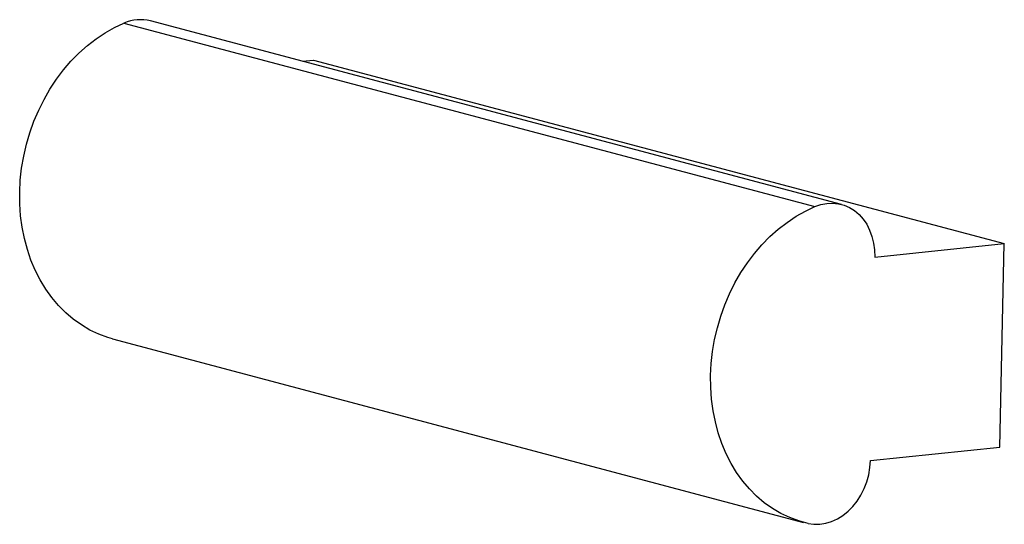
# Model space of a CAD drawing. Header units: millimetres. Extents: x -247 to 1, y -45 to 82.
import ezdxf

# ---------------------------------------------------------------- set-up
doc = ezdxf.new("R2010")
doc.units = ezdxf.units.MM

msp = doc.modelspace()

# ---------------------------------------------------------------- linework, layer by layer
at = {"color": 7, "linetype": 'Continuous', "lineweight": 25}
for p, q in [((-220.92, 81.09), (-47.1, 34.92)), ((-40.42, 35.47), (-214.23, 81.63)), ((-176.01, 71.48), (-173.27, 71.76)), ((-173.27, 71.76), (0.54, 25.6)), ((-32.05, 22.23), (0.54, 25.6)), ((-0.54, -25.6), (0.54, 25.6)), ((-223.76, 1.62), (-49.95, -44.54)), ((-33.14, -28.96), (-0.54, -25.6))]:
    msp.add_line(p, q, dxfattribs=at)
at = {"color": 7, "linetype": 'Continuous', "lineweight": 25, "flags": 128}
for points in [[(-223.76, 1.62), (-224.97, 1.98), (-227.27, 2.82), (-229.49, 3.87), (-231.62, 5.13), (-233.66, 6.58), (-235.58, 8.22), (-237.39, 10.04), (-239.06, 12.03), (-240.6, 14.17), (-241.99, 16.47), (-243.23, 18.91), (-244.31, 21.46), (-245.22, 24.13), (-245.96, 26.89), (-246.52, 29.73), (-246.91, 32.64), (-247.12, 35.6), (-247.15, 38.59), (-246.99, 41.61), (-246.66, 44.62), (-246.14, 47.62), (-245.45, 50.6), (-244.59, 53.52), (-243.56, 56.39), (-242.37, 59.18), (-241.03, 61.88), (-239.53, 64.48), (-237.9, 66.95), (-236.13, 69.3), (-234.24, 71.5), (-232.23, 73.55), (-230.13, 75.42), (-227.93, 77.13), (-225.66, 78.64), (-223.31, 79.96), (-220.92, 81.09)], [(-48.8, -44.82), (-51.16, -44.19), (-53.45, -43.35), (-55.67, -42.29), (-57.81, -41.04), (-59.84, -39.59), (-61.77, -37.95), (-63.57, -36.13), (-65.25, -34.14), (-66.79, -31.99), (-68.18, -29.69), (-69.41, -27.26), (-70.49, -24.7), (-71.4, -22.04), (-72.14, -19.27), (-72.71, -16.43), (-73.1, -13.52), (-73.3, -10.56), (-73.33, -7.57), (-73.18, -4.56), (-72.84, -1.54), (-72.33, 1.46), (-71.64, 4.43), (-70.78, 7.36), (-69.75, 10.22), (-68.56, 13.01), (-67.21, 15.72), (-65.72, 18.31), (-64.08, 20.79), (-62.31, 23.13), (-60.42, 25.33), (-58.42, 27.38), (-56.31, 29.26), (-54.12, 30.96), (-51.84, 32.48), (-49.5, 33.8), (-47.1, 34.92)], [(-47.1, 34.92), (-45.63, 35.43), (-44.14, 35.72), (-42.66, 35.79), (-41.19, 35.64), (-39.78, 35.27), (-38.42, 34.69), (-37.16, 33.91), (-36, 32.93), (-34.97, 31.78), (-34.07, 30.47), (-33.33, 29.01), (-32.74, 27.43), (-32.33, 25.76), (-32.1, 24.02), (-32.05, 22.23)], [(-48.8, -44.82), (-47.34, -45.02), (-45.86, -45.01), (-44.37, -44.77), (-42.89, -44.32), (-41.45, -43.66), (-40.07, -42.8), (-38.77, -41.75), (-37.57, -40.53), (-36.48, -39.16), (-35.52, -37.65), (-34.71, -36.03), (-34.06, -34.33), (-33.57, -32.57), (-33.27, -30.77), (-33.14, -28.96)]]:
    msp.add_lwpolyline(points, dxfattribs=at)
at = {"color": 7, "linetype": 'Continuous', "lineweight": 25}
msp.add_arc((-216.78, 71.69), 10.26, 75.6247, 113.7452, dxfattribs=at)

doc.saveas('drawing.dxf')
